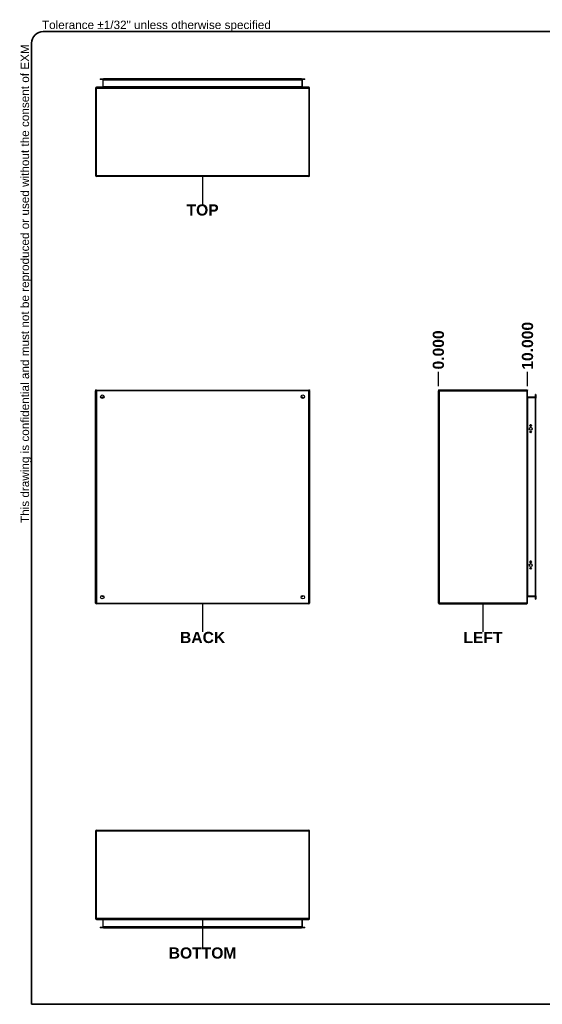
# Model space of a CAD drawing. Header units: inches. Extents: x 3 to 173, y 3 to 113.
# Tile 1 of 57: x 3 to 61, y 3 to 113. Entities that reach past the tile are written whole.
import ezdxf

# ---------------------------------------------------------------- set-up
doc = ezdxf.new("R2010")
doc.units = ezdxf.units.IN
doc.header["$LTSCALE"] = 10.4
doc.header["$MEASUREMENT"] = 0
doc.linetypes.add('CHAIN', pattern=[0.7087, 0.4724, -0.0591, 0.1181, -0.0591])
doc.layers.get('0').update_dxf_attribs({"lineweight": 25})
for name, color, linetype, lineweight in [('Dimensions(ANSI)', 7, 'Continuous', 25), ('Sketch Geometry(ANSI)', 7, 'Continuous', 25), ('Symbols(ANSI)', 7, 'Continuous', 25), ('Visible Edges(ANSI)', 7, 'Continuous', 25), ('Visible Tangent Edges(ANSI)', 7, 'Continuous', 25), ('Work Point(ANSI)', 7, 'Continuous', 25)]:
    doc.layers.add(name, color=color, linetype=linetype, lineweight=lineweight)
doc.styles.add('Current-ANSI', font='arial.ttf')
doc.styles.add('Dimension-ANSI', font='arialbd.ttf')
doc.dimstyles.new('INCH-ANSI-VERTICAL', dxfattribs={"dimscale": 10.4, "dimtxt": 0.12, "dimasz": 0.098425, "dimexe": 0.04, "dimexo": 0.04, "dimgap": 0.031496, "dimtad": 0, "dimtih": 1, "dimtoh": 1, "dimdec": 3, "dimrnd": 1e-08, "dimzin": 0, "dimdsep": 46, "dimtxsty": 'Dimension-ANSI', "dimcen": 0.09, "dimdle": 0.312, "dimclrd": 179, "dimclre": 179, "dimclrt": 7, "dimadec": 1, "dimazin": 0, "dimtfac": 1, "dimtdec": 3, "dimtofl": 0, "dimtmove": 0, "dimatfit": 3, "dimfxl": 1, "dimtolj": 1, "dimtzin": 4, "dimlwd": 25, "dimlwe": 25, "dimarcsym": 0})

# ---------------------------------------------------------------- blocks, each defined once
blk = doc.blocks.new('*D20')
at = {"layer": 'Defpoints', "color": 0, "linetype": 'Continuous', "transparency": 16777216}
for p in [(49.51, 73.24), (49.51, 71.2), (49.51, 71.2)]:
    blk.add_point(p, dxfattribs=at)
at = {"layer": 'Dimensions(ANSI)', "color": 179, "linetype": 'Continuous', "lineweight": 25, "true_color": 0x262658, "transparency": 16777216}
blk.add_line((49.51, 71.61), (49.51, 73.24), dxfattribs=at)
at = {"layer": 'Dimensions(ANSI)', "color": 7, "linetype": 'Continuous', "lineweight": 25, "transparency": 16777216, "insert": (49.51, 75.67), "char_height": 1.248, "attachment_point": 5, "rotation": 90, "style": 'Dimension-ANSI'}
blk.add_mtext('\\A1;0.000', dxfattribs=at)
blk = doc.blocks.new('*D21')
at = {"layer": 'Defpoints', "color": 0, "linetype": 'Continuous', "transparency": 16777216}
for p in [(59.45, 73.24), (49.51, 71.2), (59.45, 71.2)]:
    blk.add_point(p, dxfattribs=at)
at = {"layer": 'Dimensions(ANSI)', "color": 179, "linetype": 'Continuous', "lineweight": 25, "true_color": 0x262658, "transparency": 16777216}
blk.add_line((59.45, 71.61), (59.45, 73.24), dxfattribs=at)
at = {"layer": 'Dimensions(ANSI)', "color": 7, "linetype": 'Continuous', "lineweight": 25, "transparency": 16777216, "insert": (59.45, 76.13), "char_height": 1.248, "attachment_point": 5, "rotation": 90, "style": 'Dimension-ANSI'}
blk.add_mtext('\\A1;10.000', dxfattribs=at)
blk = doc.blocks.new('LEFT')
at = {"layer": 'Sketch Geometry(ANSI)'}
blk.add_line((0, 0.15), (0, -0.15), dxfattribs=at)
at = {"layer": 'Symbols(ANSI)', "color": 7, "insert": (0, -0.212), "char_height": 0.12, "attachment_point": 5, "style": 'Dimension-ANSI'}
blk.add_mtext('\\fArial|b1|i0;LEFT', dxfattribs=at)
blk = doc.blocks.new('BACK')
at = {"layer": 'Sketch Geometry(ANSI)'}
blk.add_line((0, 0.15), (0, -0.15), dxfattribs=at)
at = {"layer": 'Symbols(ANSI)', "color": 7, "insert": (0, -0.212), "char_height": 0.12, "attachment_point": 5, "style": 'Dimension-ANSI'}
blk.add_mtext('\\fArial|b1|i0;BACK', dxfattribs=at)
blk = doc.blocks.new('TOP')
at = {"layer": 'Sketch Geometry(ANSI)'}
blk.add_line((0, 0.15), (0, -0.15), dxfattribs=at)
at = {"layer": 'Symbols(ANSI)', "color": 7, "insert": (0, -0.212), "char_height": 0.12, "attachment_point": 5, "style": 'Dimension-ANSI'}
blk.add_mtext('\\fArial|b1|i0;TOP', dxfattribs=at)
blk = doc.blocks.new('BOTTOM')
at = {"layer": 'Sketch Geometry(ANSI)'}
blk.add_line((0, 0.15), (0, -0.15), dxfattribs=at)
at = {"layer": 'Symbols(ANSI)', "color": 7, "insert": (0, -0.212), "char_height": 0.12, "attachment_point": 5, "style": 'Dimension-ANSI'}
blk.add_mtext('\\fArial|b1|i0;BOTTOM', dxfattribs=at)
blk = doc.blocks.new('Borders 3_EXM - B (Inch)')
at = {"layer": 'Sketch Geometry(ANSI)', "linetype": 'Continuous', "lineweight": 35}
for p, q in [((16.398, 10.692), (0.523, 10.692)), ((0.398, 10.567), (0.398, 0.255)), ((0.398, 0.255), (16.398, 0.255))]:
    blk.add_line(p, q, dxfattribs=at)
blk.add_arc((0.523, 10.567), 0.125, 90, 180, dxfattribs=at)
at = {"layer": 'Symbols(ANSI)', "color": 7, "insert": (0.509, 10.692), "char_height": 0.09, "attachment_point": 7, "style": 'Current-ANSI'}
blk.add_mtext('Tolerance ±1/32" unless otherwise specified', dxfattribs=at)
at = {"layer": 'Symbols(ANSI)', "color": 7, "insert": (0.398, 5.419), "char_height": 0.09, "attachment_point": 7, "rotation": 90, "style": 'Current-ANSI'}
blk.add_mtext('This drawing is confidential and must not be reproduced or used without the consent of EXM', dxfattribs=at)
at = {"layer": 'Symbols(ANSI)', "color": 7, "style": 'Current-ANSI'}
blk.add_attdef('FILENAME_AND_PATH_001', (5.936, 10.718), '', height=0.09, dxfattribs=at)

msp = doc.modelspace()

# ---------------------------------------------------------------- linework, layer by layer
at = {"layer": 'Visible Edges(ANSI)'}
for p, q in [((11.78799, 105.90678), (12.17105, 105.90678)), ((11.78799, 105.90678), (11.78799, 105.85409)), ((12.17105, 105.85409), (11.78799, 105.85409)), ((12.08754, 105.82328), (12.08754, 105.01183)), ((34.24615, 105.90678), (12.17105, 105.90678)), ((12.17105, 105.85409), (34.24615, 105.85409)), ((34.24615, 105.90678), (34.62921, 105.90678)), ((34.62921, 105.85409), (34.24615, 105.85409)), ((34.32965, 105.01183), (34.32965, 105.82328)), ((34.62921, 105.85409), (34.62921, 105.90678)), ((11.27919, 104.8975), (11.27919, 95.12334)), ((35.0545, 104.98101), (11.36269, 104.98101)), ((35.13801, 95.12334), (35.13801, 104.8975)), ((35.0545, 95.03983), (11.36269, 95.03983)), ((11.27919, 47.42113), (11.27919, 71.11294)), ((11.36269, 71.19645), (35.0545, 71.19645)), ((12.18049, 70.3354), (12.17105, 70.3354)), ((34.24615, 70.3354), (34.2367, 70.3354)), ((35.13801, 71.11294), (35.13801, 47.42113)), ((49.50735, 47.42113), (49.50735, 71.11294)), ((59.36502, 71.19645), (49.59086, 71.19645)), ((59.44853, 47.42113), (59.44853, 71.11294)), ((60.29079, 70.38809), (59.47934, 70.38809)), ((60.32161, 70.30458), (60.32161, 70.68765)), ((60.3743, 70.68765), (60.32161, 70.68765)), ((60.3743, 70.68765), (60.3743, 70.30458)), ((12.14023, 70.30458), (12.14023, 70.29514)), ((34.27696, 70.30458), (34.27696, 70.29514)), ((60.32161, 70.30458), (60.32161, 48.22949)), ((60.3743, 48.22949), (60.3743, 70.30458)), ((59.70948, 67.21501), (59.70948, 67.22793)), ((59.89538, 67.22793), (59.89538, 67.21501)), ((59.70948, 52.00202), (59.70948, 52.01495)), ((59.89538, 52.01495), (59.89538, 52.00202)), ((35.0545, 47.33762), (11.36269, 47.33762)), ((12.14023, 48.23893), (12.14023, 48.22949)), ((12.17105, 48.19867), (12.18049, 48.19867)), ((34.2367, 48.19867), (34.24615, 48.19867)), ((34.27696, 48.23893), (34.27696, 48.22949)), ((49.59086, 47.33762), (59.36502, 47.33762)), ((59.47934, 48.14598), (60.29079, 48.14598)), ((60.32161, 47.84643), (60.32161, 48.22949)), ((60.32161, 47.84643), (60.3743, 47.84643)), ((60.3743, 48.22949), (60.3743, 47.84643)), ((11.27919, 21.98214), (11.27919, 12.20798)), ((11.36269, 22.06565), (35.0545, 22.06565)), ((35.13801, 12.20798), (35.13801, 21.98214)), ((11.36269, 12.12447), (35.0545, 12.12447)), ((12.08754, 12.09365), (12.08754, 11.2822)), ((34.32965, 11.2822), (34.32965, 12.09365)), ((11.78799, 11.25138), (12.17105, 11.25138)), ((11.78799, 11.25138), (11.78799, 11.1987)), ((12.17105, 11.1987), (11.78799, 11.1987)), ((34.24615, 11.25138), (12.17105, 11.25138)), ((12.17105, 11.1987), (34.24615, 11.1987)), ((34.24615, 11.25138), (34.62921, 11.25138)), ((34.62921, 11.1987), (34.24615, 11.1987)), ((34.62921, 11.1987), (34.62921, 11.25138))]:
    msp.add_line(p, q, dxfattribs=at)
for centre, radius in [((12.02477, 70.45086), 0.19385), ((34.39242, 70.45086), 0.19385), ((59.80243, 66.87353), 0.16403), ((59.80243, 66.52559), 0.09295), ((59.80243, 51.66055), 0.16403), ((59.80243, 51.3126), 0.09295), ((12.02477, 48.08321), 0.19385), ((34.39242, 48.08321), 0.19385)]:
    msp.add_circle(centre, radius, dxfattribs=at)
for centre, radius, start, end in [((12.05673, 105.82328), 0.03082, 0, 90), ((34.36047, 105.82328), 0.03082, 90, 180), ((11.36269, 104.8975), 0.08351, 90, 180), ((12.05673, 105.01183), 0.03082, 270, 0), ((34.36047, 105.01183), 0.03082, 180, 270), ((35.0545, 104.8975), 0.08351, 0, 90), ((11.36269, 95.12334), 0.08351, 180, 270), ((35.0545, 95.12334), 0.08351, 270, 0), ((11.36269, 71.11294), 0.08351, 90, 180), ((12.17105, 70.30458), 0.03082, 90, 180), ((34.24615, 70.30458), 0.03082, 0, 90), ((35.0545, 71.11294), 0.08351, 0, 90), ((49.59086, 71.11294), 0.08351, 90, 180), ((59.36502, 71.11294), 0.08351, 0, 90), ((59.47934, 70.41891), 0.03082, 180, 270), ((60.29079, 70.41891), 0.03082, 270, 0), ((59.80243, 67.22793), 0.09295, 0, 180), ((59.80243, 67.21501), 0.09295, 180, 0), ((59.80243, 52.01495), 0.09295, 0, 180), ((59.80243, 52.00202), 0.09295, 180, 0), ((11.36269, 47.42113), 0.08351, 180, 270), ((12.17105, 48.22949), 0.03082, 180, 270), ((34.24615, 48.22949), 0.03082, 270, 0), ((35.0545, 47.42113), 0.08351, 270, 0), ((49.59086, 47.42113), 0.08351, 180, 270), ((59.36502, 47.42113), 0.08351, 270, 0), ((59.47934, 48.11517), 0.03082, 90, 180), ((60.29079, 48.11517), 0.03082, 0, 90), ((11.36269, 21.98214), 0.08351, 90, 180), ((35.0545, 21.98214), 0.08351, 0, 90), ((11.36269, 12.20798), 0.08351, 180, 270), ((12.05673, 12.09365), 0.03082, 0, 90), ((34.36047, 12.09365), 0.03082, 90, 180), ((35.0545, 12.20798), 0.08351, 270, 0), ((12.05673, 11.2822), 0.03082, 270, 0), ((34.36047, 11.2822), 0.03082, 180, 270)]:
    msp.add_arc(centre, radius, start, end, dxfattribs=at)
at = {"layer": 'Visible Tangent Edges(ANSI)'}
for p, q in [((12.11836, 105.82328), (12.08754, 105.82328)), ((12.11836, 105.85409), (12.11836, 105.82328)), ((12.11836, 105.01183), (12.11836, 105.82328)), ((12.11836, 105.82328), (34.29883, 105.82328)), ((12.17105, 105.85409), (12.17105, 105.90678)), ((34.24615, 105.90678), (34.24615, 105.85409)), ((34.29883, 105.82328), (34.29883, 105.85409)), ((34.29883, 105.82328), (34.29883, 105.01183)), ((34.32965, 105.82328), (34.29883, 105.82328)), ((11.27919, 104.8975), (11.36269, 104.8975)), ((11.36269, 104.98101), (11.36269, 104.8975)), ((11.36269, 104.8975), (35.0545, 104.8975)), ((11.36269, 95.12334), (11.36269, 104.8975)), ((12.11836, 105.01183), (12.08754, 105.01183)), ((34.29883, 105.01183), (12.11836, 105.01183)), ((34.29883, 105.01183), (34.32965, 105.01183)), ((35.0545, 104.8975), (35.0545, 104.98101)), ((35.0545, 104.8975), (35.13801, 104.8975)), ((35.0545, 104.8975), (35.0545, 95.12334)), ((11.27919, 95.12334), (11.36269, 95.12334)), ((11.36269, 95.12334), (11.36269, 95.03983)), ((11.36269, 95.12334), (35.0545, 95.12334)), ((35.0545, 95.12334), (35.0545, 95.03983)), ((35.0545, 95.12334), (35.13801, 95.12334)), ((11.27919, 71.11294), (11.36269, 71.11294)), ((11.36269, 71.19645), (11.36269, 71.11294)), ((35.0545, 71.11294), (11.36269, 71.11294)), ((11.36269, 71.11294), (11.36269, 47.42113)), ((12.05673, 70.41891), (12.17105, 70.3354)), ((12.14023, 70.30458), (12.05673, 70.41891)), ((12.05673, 70.41891), (12.21598, 70.41891)), ((12.05673, 70.25966), (12.05673, 70.41891)), ((34.20122, 70.41891), (34.36047, 70.41891)), ((34.24615, 70.3354), (34.36047, 70.41891)), ((34.36047, 70.41891), (34.27696, 70.30458)), ((34.36047, 70.41891), (34.36047, 70.25966)), ((35.0545, 71.19645), (35.0545, 71.11294)), ((35.13801, 71.11294), (35.0545, 71.11294)), ((35.0545, 47.42113), (35.0545, 71.11294)), ((49.59086, 71.11294), (49.50735, 71.11294)), ((49.59086, 71.19645), (49.59086, 71.11294)), ((49.59086, 71.11294), (59.36502, 71.11294)), ((49.59086, 71.11294), (49.59086, 47.42113)), ((59.36502, 71.19645), (59.36502, 71.11294)), ((59.36502, 71.11294), (59.36502, 47.42113)), ((59.44853, 71.11294), (59.36502, 71.11294)), ((59.47934, 70.38809), (59.47934, 70.35727)), ((59.47934, 70.35727), (60.29079, 70.35727)), ((59.47934, 48.1768), (59.47934, 70.35727)), ((60.29079, 70.35727), (60.29079, 70.38809)), ((60.32161, 70.35727), (60.29079, 70.35727)), ((60.29079, 70.35727), (60.29079, 48.1768)), ((60.32161, 70.30458), (60.3743, 70.30458)), ((11.27919, 47.42113), (11.36269, 47.42113)), ((11.36269, 47.33762), (11.36269, 47.42113)), ((11.36269, 47.42113), (35.0545, 47.42113)), ((12.05673, 48.11517), (12.05673, 48.27441)), ((12.05673, 48.11517), (12.14023, 48.22949)), ((12.17105, 48.19867), (12.05673, 48.11517)), ((12.21598, 48.11517), (12.05673, 48.11517)), ((34.36047, 48.11517), (34.20122, 48.11517)), ((34.36047, 48.11517), (34.24615, 48.19867)), ((34.27696, 48.22949), (34.36047, 48.11517)), ((34.36047, 48.27441), (34.36047, 48.11517)), ((35.13801, 47.42113), (35.0545, 47.42113)), ((35.0545, 47.33762), (35.0545, 47.42113)), ((49.59086, 47.42113), (49.50735, 47.42113)), ((59.36502, 47.42113), (49.59086, 47.42113)), ((49.59086, 47.42113), (49.59086, 47.33762)), ((59.36502, 47.42113), (59.36502, 47.33762)), ((59.36502, 47.42113), (59.44853, 47.42113)), ((60.29079, 48.1768), (59.47934, 48.1768)), ((59.47934, 48.14598), (59.47934, 48.1768)), ((60.29079, 48.1768), (60.32161, 48.1768)), ((60.29079, 48.14598), (60.29079, 48.1768)), ((60.3743, 48.22949), (60.32161, 48.22949)), ((11.36269, 21.98214), (11.27919, 21.98214)), ((11.36269, 21.98214), (11.36269, 22.06565)), ((11.36269, 12.20798), (11.36269, 21.98214)), ((35.0545, 21.98214), (11.36269, 21.98214)), ((35.0545, 21.98214), (35.0545, 22.06565)), ((35.13801, 21.98214), (35.0545, 21.98214)), ((35.0545, 21.98214), (35.0545, 12.20798)), ((11.36269, 12.20798), (11.27919, 12.20798)), ((35.0545, 12.20798), (11.36269, 12.20798)), ((11.36269, 12.20798), (11.36269, 12.12447)), ((12.11836, 12.09365), (12.08754, 12.09365)), ((12.11836, 11.2822), (12.11836, 12.09365)), ((12.11836, 12.09365), (34.29883, 12.09365)), ((34.29883, 12.09365), (34.32965, 12.09365)), ((34.29883, 12.09365), (34.29883, 11.2822)), ((35.13801, 12.20798), (35.0545, 12.20798)), ((35.0545, 12.12447), (35.0545, 12.20798)), ((12.08754, 11.2822), (12.11836, 11.2822)), ((12.11836, 11.2822), (12.11836, 11.25138)), ((34.29883, 11.2822), (12.11836, 11.2822)), ((12.17105, 11.1987), (12.17105, 11.25138)), ((34.24615, 11.25138), (34.24615, 11.1987)), ((34.29883, 11.2822), (34.32965, 11.2822)), ((34.29883, 11.25138), (34.29883, 11.2822))]:
    msp.add_line(p, q, dxfattribs=at)
for centre, major_axis, start_param, end_param in [((12.05673, 105.01183), (0.06164, 0), 4.71238898, 6.283185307), ((34.36047, 105.01183), (-0.06164, 0), 0, 1.570796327), ((59.47934, 70.41891), (0, -0.06164), 4.71238898, 6.283185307), ((59.47934, 48.11517), (0, 0.06164), 0, 1.570796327), ((12.05673, 12.09365), (0.06164, 0), 0, 1.570796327), ((34.36047, 12.09365), (-0.06164, 0), 4.71238898, 6.283185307)]:
    msp.add_ellipse(centre, major_axis=major_axis, ratio=0.5, start_param=start_param, end_param=end_param, dxfattribs=at)
at = {"layer": 'Work Point(ANSI)', "linetype": 'CHAIN', "ltscale": 0.000455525}
for p, q in [((23.2138, 104.98101), (23.2034, 104.98101)), ((23.2086, 104.98621), (23.2086, 104.97581)), ((23.2138, 95.03983), (23.2034, 95.03983)), ((23.2086, 95.04503), (23.2086, 95.03463)), ((11.28439, 71.19645), (11.27399, 71.19645)), ((11.27919, 71.20165), (11.27919, 71.19125)), ((35.14321, 71.19645), (35.13281, 71.19645)), ((35.13801, 71.20165), (35.13801, 71.19125)), ((49.51255, 71.19645), (49.50215, 71.19645)), ((49.51255, 71.19645), (49.50215, 71.19645)), ((49.51255, 71.19645), (49.50215, 71.19645)), ((49.50735, 71.20165), (49.50735, 71.19125)), ((49.50735, 71.20165), (49.50735, 71.19125)), ((49.50735, 71.20165), (49.50735, 71.19125)), ((59.45373, 71.19645), (59.44333, 71.19645)), ((59.44853, 71.20165), (59.44853, 71.19125)), ((23.2138, 47.33762), (23.2034, 47.33762)), ((23.2086, 47.34282), (23.2086, 47.33242)), ((54.48314, 47.33762), (54.47274, 47.33762)), ((54.47794, 47.34282), (54.47794, 47.33242)), ((23.2138, 12.12447), (23.2034, 12.12447)), ((23.2138, 12.12447), (23.2034, 12.12447)), ((23.2086, 12.12967), (23.2086, 12.11927)), ((23.2086, 12.12967), (23.2086, 12.11927))]:
    msp.add_line(p, q, dxfattribs=at)

# ---------------------------------------------------------------- block references
at = {"xscale": 10.4, "yscale": 10.4, "zscale": 10.4}
for name, p in [('Borders 3_EXM - B (Inch)', (0, 0)), ('TOP', (23.2086, 93.48393)), ('BACK', (23.2086, 45.78172)), ('LEFT', (54.47794, 45.78172)), ('BOTTOM', (23.2086, 10.56856))]:
    msp.add_blockref(name, p, dxfattribs=at)

# ---------------------------------------------------------------- dimensions: what is measured, and where the dimension line sits
at = {"layer": 'Dimensions(ANSI)', "color": 179, "linetype": 'Continuous', "lineweight": 25, "true_color": 0x262658}
for feature_location, offset, origin, picture, middle in [((59.44853, 71.19645), (0, 2.04724), (49.50735, 71.19645), '*D21', (59.44853, 76.12557)), ((49.5073495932, 71.1964484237), (0, 2.0472440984), (49.5073495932, 71.1964484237), '*D20', (49.5073495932, 75.6731016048))]:
    dim = msp.add_ordinate_dim(feature_location=feature_location, offset=offset, dtype=1, origin=origin, dimstyle='INCH-ANSI-VERTICAL', override={"dimgap": 0.031496, "dimtad": 0, "dimdec": 3, "dimlfac": 1.005917, "dimtol": 0, "dimlim": 0, "dimtp": 0, "dimtm": 0, "dimtdec": 3}, dxfattribs=at)
    dim.commit()
    dim.dimension.update_dxf_attribs({"geometry": picture, "text_midpoint": middle})

doc.saveas('drawing.dxf')
